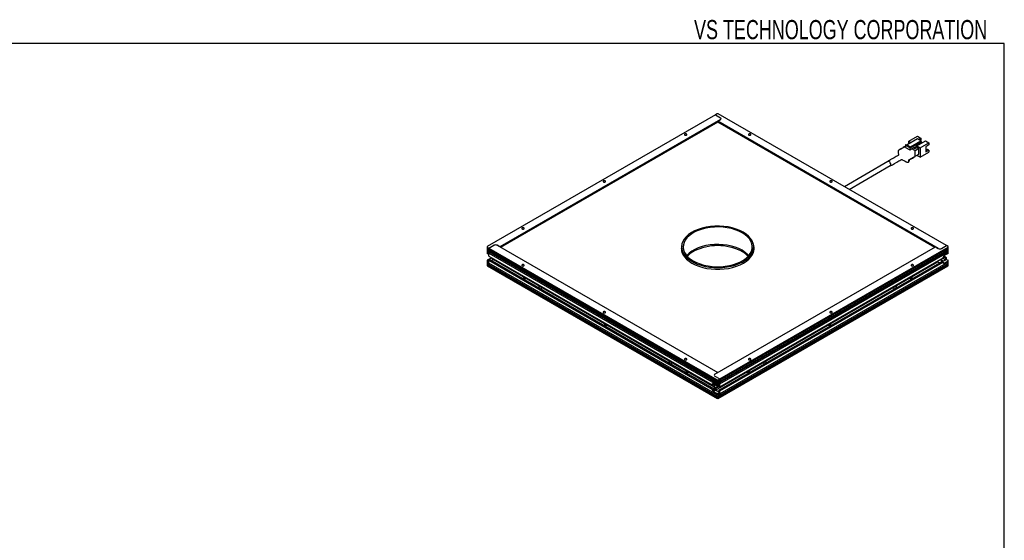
# Model space of a CAD drawing. Header units: millimetres. Extents: x 6 to 294, y 6 to 202.
# Tile 7 of 7: x 163 to 291, y 134 to 202. Entities that reach past the tile are written whole.
import ezdxf

# ---------------------------------------------------------------- set-up
doc = ezdxf.new("R2010")
doc.units = ezdxf.units.MM
doc.styles.add('SLDTEXTSTYLE2', font='TXT', dxfattribs={"width": 0.7})

msp = doc.modelspace()

# ---------------------------------------------------------------- linework, layer by layer
at = {"color": 7, "linetype": 'Continuous', "lineweight": 25}
for p, q in [((291.144, 199.039), (5.901, 199.039)), ((291.144, 6.453), (291.144, 199.039)), ((253.476, 189.725), (223.707, 172.539)), ((254.113, 189.112), (225.333, 172.499)), ((253.688, 189.847), (253.476, 189.725)), ((253.476, 189.725), (254.113, 189.357)), ((253.83, 189.847), (253.688, 189.847)), ((253.759, 188.908), (254.113, 189.112)), ((282.538, 172.294), (253.759, 188.908)), ((253.759, 188.778), (253.759, 188.908)), ((283.599, 172.662), (253.83, 189.847)), ((253.759, 188.778), (225.447, 172.433)), ((282.072, 172.433), (253.759, 188.778)), ((279.831, 186.594), (278.473, 185.81)), ((278.692, 186.272), (279.824, 186.925)), ((278.692, 185.937), (278.692, 186.272)), ((278.692, 186.272), (278.982, 186.104)), ((278.898, 185.565), (280.255, 186.349)), ((278.926, 185.5), (280.255, 186.268)), ((280.326, 186.227), (278.926, 185.419)), ((279.718, 185.68), (280.849, 186.333)), ((279.824, 186.925), (280.283, 186.659)), ((280.255, 186.349), (279.831, 186.594)), ((280.283, 186.659), (280.001, 186.496)), ((280.17, 186.398), (280.283, 186.463)), ((280.255, 186.268), (280.255, 186.349)), ((280.326, 186.227), (280.255, 186.268)), ((280.283, 186.463), (280.283, 186.659)), ((280.326, 186.112), (280.326, 186.227)), ((280.849, 186.333), (281.309, 186.068)), ((277.427, 185.141), (278.247, 185.614)), ((278.247, 185.81), (278.36, 185.876)), ((278.247, 185.81), (278.247, 185.484)), ((278.247, 185.81), (278.813, 185.484)), ((278.247, 185.484), (278.813, 185.157)), ((278.36, 185.876), (278.926, 185.549)), ((278.926, 185.549), (278.813, 185.484)), ((278.813, 185.157), (279.477, 185.541)), ((278.813, 185.484), (278.813, 185.157)), ((278.926, 185.419), (278.926, 185.549)), ((279.456, 185.088), (279.074, 185.308)), ((279.308, 185.443), (279.477, 185.345)), ((279.308, 185.443), (279.308, 185.443)), ((279.477, 185.541), (279.477, 185.345)), ((279.477, 185.345), (279.647, 185.443)), ((280.001, 185.32), (279.506, 185.035)), ((279.527, 184.328), (279.527, 184.965)), ((279.647, 185.721), (280.326, 186.112)), ((279.647, 185.443), (279.647, 185.721)), ((279.647, 185.688), (279.718, 185.647)), ((279.658, 185.682), (279.994, 185.876)), ((279.718, 185.68), (279.718, 185.484)), ((279.718, 185.68), (280.177, 185.414)), ((279.718, 185.484), (280.001, 185.32)), ((279.93, 185.851), (279.902, 185.868)), ((279.93, 185.851), (280.015, 185.9)), ((279.93, 185.884), (279.93, 185.851)), ((279.983, 185.882), (279.994, 185.876)), ((279.994, 185.839), (279.994, 185.876)), ((280.001, 184.586), (280.001, 185.32)), ((280.015, 185.9), (280.043, 185.949)), ((280.177, 185.414), (281.309, 186.068)), ((280.177, 185.414), (280.177, 184.19)), ((281.309, 185.794), (280.913, 185.565)), ((280.913, 185.565), (280.913, 184.888)), ((280.913, 185.267), (281.072, 185.175)), ((281.139, 185.214), (280.913, 185.084)), ((280.913, 184.888), (281.309, 185.116)), ((281.309, 185.116), (281.139, 185.214)), ((281.309, 186.068), (281.309, 185.794)), ((281.309, 185.116), (281.309, 184.843)), ((278.7, 183.835), (280.001, 184.586)), ((278.7, 183.671), (278.7, 183.835)), ((280.177, 184.19), (279.746, 184.439)), ((280.177, 184.19), (281.309, 184.843)), ((275.954, 183.617), (270.288, 180.346)), ((270.889, 179.999), (276.254, 183.097)), ((223.707, 172.539), (223.707, 172.458)), ((223.707, 172.458), (223.919, 172.335)), ((223.707, 172.458), (223.707, 172.213)), ((223.707, 172.213), (223.707, 171.886)), ((223.919, 172.335), (224.556, 172.703)), ((223.919, 172.335), (253.688, 155.15)), ((223.919, 172.172), (223.919, 172.335)), ((223.919, 171.519), (223.919, 172.335)), ((253.311, 155.204), (223.919, 172.172)), ((224.98, 172.703), (253.759, 156.089)), ((225.333, 172.499), (224.98, 172.703)), ((249.059, 172.226), (249.027, 172.069)), ((249.059, 172.499), (249.059, 171.912)), ((253.406, 155.885), (282.185, 172.499)), ((254.042, 155.272), (283.811, 172.458)), ((258.459, 171.912), (258.459, 172.499)), ((258.491, 172.069), (258.459, 172.226)), ((282.185, 172.499), (282.538, 172.294)), ((282.963, 172.294), (283.599, 172.662)), ((283.5, 172.147), (283.474, 172.13)), ((283.571, 172.188), (283.5, 172.147)), ((283.559, 172.181), (283.537, 172.194)), ((283.641, 172.115), (283.557, 172.066)), ((283.811, 172.539), (283.599, 172.662)), ((283.641, 172.001), (283.641, 172.115)), ((283.749, 172.187), (283.721, 172.203)), ((283.811, 172.294), (283.764, 172.267)), ((283.811, 172.458), (283.811, 172.539)), ((283.811, 172.294), (283.811, 172.458)), ((223.707, 171.886), (223.707, 171.641)), ((223.919, 171.519), (223.707, 171.641)), ((224.202, 171.029), (223.707, 170.743)), ((223.919, 172.009), (253.217, 155.095)), ((223.919, 171.845), (223.919, 172.009)), ((253.217, 154.932), (223.919, 171.845)), ((223.919, 171.298), (223.919, 171.682)), ((223.919, 171.682), (253.311, 154.714)), ((223.919, 171.298), (253.052, 154.48)), ((224.061, 170.841), (223.919, 170.759)), ((224.061, 170.841), (253.193, 154.023)), ((224.237, 170.739), (224.485, 170.882)), ((224.405, 170.999), (224.416, 171.012)), ((224.421, 171.008), (224.405, 170.999)), ((224.485, 170.953), (224.405, 170.999)), ((224.485, 170.972), (224.485, 170.882)), ((224.485, 170.882), (253.318, 154.237)), ((283.434, 172.077), (254.042, 155.109)), ((254.042, 154.946), (283.34, 171.859)), ((283.34, 171.696), (254.042, 154.782)), ((254.042, 154.619), (283.434, 171.587)), ((254.042, 154.235), (283.175, 171.053)), ((282.963, 170.719), (282.963, 170.931)), ((283.083, 170.568), (283.599, 170.865)), ((283.458, 170.8), (283.097, 171.008)), ((283.175, 171.111), (283.175, 171.053)), ((283.458, 171.004), (283.181, 171.164)), ((283.599, 171.086), (283.244, 171.291)), ((283.811, 171.641), (283.316, 171.355)), ((283.337, 171.847), (283.359, 171.835)), ((283.359, 171.903), (283.359, 171.821)), ((283.421, 171.684), (283.449, 171.667)), ((283.557, 171.952), (283.458, 171.894)), ((283.458, 171.894), (283.458, 171.796)), ((283.458, 171.796), (283.557, 171.854)), ((283.458, 171.004), (283.599, 171.086)), ((283.458, 171.004), (283.458, 170.8)), ((283.524, 171.933), (283.557, 171.854)), ((283.539, 171.896), (283.539, 171.942)), ((283.557, 172.066), (283.557, 171.952)), ((283.557, 171.989), (283.641, 172.001)), ((283.557, 171.972), (283.596, 171.994)), ((283.557, 171.952), (283.641, 171.903)), ((283.557, 171.854), (283.557, 171.739)), ((283.557, 171.837), (283.641, 171.788)), ((283.557, 171.739), (283.641, 171.788)), ((283.599, 170.865), (283.599, 171.086)), ((283.599, 170.865), (283.811, 170.743)), ((283.74, 172.058), (283.641, 172.001)), ((283.641, 171.903), (283.74, 171.96)), ((283.641, 171.788), (283.641, 171.903)), ((283.656, 172.009), (283.74, 171.96)), ((283.704, 171.777), (283.764, 171.777)), ((283.74, 171.96), (283.74, 172.058)), ((283.764, 171.777), (283.811, 171.805)), ((283.811, 171.641), (283.811, 171.805)), ((223.707, 170.743), (223.707, 170.661)), ((223.707, 170.661), (223.707, 170.416)), ((223.919, 170.539), (223.707, 170.661)), ((223.707, 170.416), (223.707, 170.171)), ((223.707, 170.171), (253.688, 152.864)), ((223.707, 170.171), (223.707, 170.008)), ((223.707, 170.171), (223.919, 170.049)), ((223.707, 170.008), (253.688, 152.7)), ((223.919, 170.376), (223.919, 170.759)), ((223.919, 170.759), (253.052, 153.941)), ((223.919, 170.049), (223.919, 170.539)), ((253.688, 153.19), (223.919, 170.376)), ((223.919, 170.212), (253.688, 153.027)), ((223.919, 170.18), (223.919, 170.212)), ((223.919, 170.18), (224.032, 169.984)), ((223.976, 170.082), (223.919, 170.049)), ((224.032, 169.984), (253.688, 152.864)), ((253.476, 153.819), (282.468, 170.555)), ((253.83, 152.864), (283.811, 170.171)), ((253.83, 152.7), (283.811, 170.008)), ((253.9, 153.778), (283.033, 170.596)), ((254.042, 153.696), (283.175, 170.514)), ((283.811, 170.498), (254.042, 153.313)), ((254.042, 153.149), (283.811, 170.335)), ((254.155, 153.051), (283.811, 170.171)), ((282.468, 170.555), (282.468, 170.645)), ((282.468, 170.555), (282.538, 170.514)), ((283.033, 170.759), (282.963, 170.8)), ((282.963, 170.719), (283.033, 170.759)), ((283.033, 170.759), (283.033, 170.596)), ((283.175, 170.514), (283.033, 170.596)), ((283.458, 170.8), (283.069, 170.576)), ((283.175, 170.514), (283.175, 170.457)), ((283.316, 170.376), (283.811, 170.661)), ((283.811, 170.661), (283.811, 170.743)), ((283.811, 170.498), (283.811, 170.661)), ((283.811, 170.171), (283.811, 170.335)), ((283.811, 170.008), (283.811, 170.171)), ((253.759, 156.089), (253.406, 155.885)), ((253.406, 155.64), (254.042, 155.272)), ((253.193, 154.619), (253.052, 154.537)), ((253.193, 154.562), (253.052, 154.48)), ((253.052, 154.537), (253.052, 154.48)), ((253.151, 154.537), (253.318, 154.441)), ((253.688, 154.333), (253.193, 154.619)), ((253.193, 154.562), (253.193, 154.619)), ((253.193, 154.595), (253.318, 154.523)), ((253.318, 154.547), (253.318, 153.982)), ((253.355, 155.14), (253.326, 155.124)), ((253.434, 154.938), (253.335, 154.995)), ((253.335, 154.995), (253.335, 154.897)), ((253.42, 154.946), (253.335, 154.897)), ((253.335, 154.897), (253.434, 154.84)), ((253.406, 154.064), (253.406, 154.497)), ((253.406, 154.064), (253.9, 154.35)), ((253.519, 155.003), (253.434, 155.052)), ((253.434, 155.052), (253.434, 154.938)), ((253.519, 154.926), (253.434, 154.938)), ((253.519, 154.889), (253.434, 154.84)), ((253.434, 154.84), (253.434, 154.725)), ((253.519, 154.774), (253.434, 154.725)), ((253.434, 154.725), (253.519, 154.676)), ((253.476, 154.023), (253.943, 154.292)), ((253.479, 154.932), (253.519, 154.909)), ((253.575, 155.085), (253.505, 155.125)), ((253.538, 155.131), (253.517, 155.118)), ((253.519, 154.889), (253.519, 155.003)), ((253.618, 154.831), (253.519, 154.889)), ((253.551, 154.87), (253.519, 154.791)), ((253.519, 154.676), (253.519, 154.791)), ((253.519, 154.791), (253.618, 154.733)), ((253.536, 154.879), (253.536, 154.833)), ((253.601, 155.067), (253.575, 155.085)), ((253.618, 154.733), (253.618, 154.831)), ((253.626, 154.604), (253.654, 154.621)), ((253.688, 154.987), (253.641, 155.014)), ((253.641, 154.524), (253.688, 154.497)), ((253.688, 154.987), (253.688, 155.15)), ((253.688, 155.15), (253.83, 155.15)), ((253.688, 154.333), (253.688, 154.497)), ((253.83, 154.333), (253.688, 154.333)), ((253.715, 154.73), (253.726, 154.745)), ((253.717, 154.758), (253.717, 154.84)), ((253.83, 155.15), (254.042, 155.272)), ((253.83, 155.15), (253.83, 154.905)), ((253.83, 154.905), (253.83, 154.578)), ((253.83, 154.578), (253.83, 154.333)), ((254.042, 154.456), (253.83, 154.333)), ((253.9, 154.374), (253.9, 154.317)), ((254.042, 154.235), (253.9, 154.317)), ((254.042, 154.456), (254.042, 155.272)), ((254.042, 155.109), (254.042, 155.272)), ((254.042, 154.782), (254.042, 154.946)), ((254.042, 154.235), (254.042, 154.619)), ((253.052, 153.941), (253.193, 154.023)), ((253.193, 153.966), (253.052, 153.884)), ((253.052, 153.941), (253.052, 153.884)), ((253.193, 153.966), (253.193, 154.023)), ((253.476, 153.803), (253.193, 153.639)), ((253.193, 153.639), (253.688, 153.354)), ((253.415, 153.854), (253.273, 153.773)), ((253.406, 154.064), (253.476, 154.023)), ((253.406, 153.86), (253.415, 153.854)), ((253.476, 154.023), (253.476, 153.819)), ((253.9, 153.574), (253.476, 153.819)), ((253.476, 153.803), (254.042, 153.476)), ((253.688, 153.19), (253.688, 153.354)), ((253.688, 153.354), (253.83, 153.354)), ((253.688, 152.864), (253.688, 153.027)), ((253.688, 152.864), (253.83, 152.864)), ((253.688, 152.7), (253.688, 152.864)), ((254.042, 153.476), (253.83, 153.354)), ((253.83, 153.354), (253.83, 153.109)), ((253.83, 153.109), (253.83, 152.864)), ((253.83, 152.864), (254.042, 152.986)), ((253.83, 152.864), (253.83, 152.7)), ((253.9, 153.778), (254.042, 153.696)), ((253.9, 153.778), (253.9, 153.574)), ((254.042, 153.313), (254.042, 153.696)), ((254.042, 152.986), (254.042, 153.476)), ((254.042, 153.117), (254.042, 153.149)), ((254.042, 153.117), (254.155, 153.051)), ((254.155, 153.051), (254.042, 153.117)), ((253.83, 152.7), (253.688, 152.7))]:
    msp.add_line(p, q, dxfattribs=at)
at = {"color": 8, "linetype": 'Continuous', "lineweight": 25}
for p, q in [((224.471, 170.874), (224.202, 171.029)), ((282.538, 170.514), (282.538, 170.686)), ((282.963, 170.555), (282.963, 170.719)), ((283.175, 170.457), (283.316, 170.376)), ((253.406, 153.86), (253.406, 154.064))]:
    msp.add_line(p, q, dxfattribs=at)
at = {"color": 7, "linetype": 'Continuous', "lineweight": 25, "flags": 128}
for points in [[(249.474, 187.088), (249.526, 187.068), (249.587, 187.061), (249.648, 187.068), (249.7, 187.088), (249.735, 187.118), (249.747, 187.153), (249.735, 187.188), (249.7, 187.218), (249.648, 187.238), (249.587, 187.245), (249.526, 187.238), (249.474, 187.218), (249.439, 187.188), (249.427, 187.153), (249.439, 187.118), (249.474, 187.088)], [(257.818, 187.218), (257.783, 187.188), (257.771, 187.153), (257.783, 187.118), (257.818, 187.088), (257.87, 187.068), (257.931, 187.061), (257.992, 187.068), (258.044, 187.088), (258.079, 187.118), (258.091, 187.153), (258.079, 187.188), (258.044, 187.218), (257.992, 187.238), (257.931, 187.245), (257.87, 187.238), (257.818, 187.218)], [(276.345, 183.218), (276.327, 183.335), (276.274, 183.455), (276.196, 183.56), (276.104, 183.635), (276.012, 183.667), (275.934, 183.651), (275.882, 183.591), (275.879, 183.573)], [(279.456, 184.288), (279.483, 184.278), (279.506, 184.283), (279.521, 184.3), (279.527, 184.328)], [(276.179, 183.054), (276.196, 183.047), (276.274, 183.063), (276.327, 183.123), (276.345, 183.218)], [(238.867, 180.965), (238.919, 180.945), (238.981, 180.938), (239.042, 180.945), (239.094, 180.965), (239.128, 180.995), (239.141, 181.03), (239.128, 181.065), (239.094, 181.095), (239.042, 181.115), (238.981, 181.122), (238.919, 181.115), (238.867, 181.095), (238.833, 181.065), (238.821, 181.03), (238.833, 180.995), (238.867, 180.965)], [(268.424, 181.095), (268.39, 181.065), (268.378, 181.03), (268.39, 180.995), (268.424, 180.965), (268.476, 180.945), (268.538, 180.938), (268.599, 180.945), (268.651, 180.965), (268.685, 180.995), (268.698, 181.03), (268.685, 181.065), (268.651, 181.095), (268.599, 181.115), (268.538, 181.122), (268.476, 181.115), (268.424, 181.095)], [(228.261, 174.842), (228.313, 174.822), (228.374, 174.815), (228.435, 174.822), (228.487, 174.842), (228.522, 174.872), (228.534, 174.907), (228.522, 174.942), (228.487, 174.972), (228.435, 174.992), (228.374, 174.999), (228.313, 174.992), (228.261, 174.972), (228.226, 174.942), (228.214, 174.907), (228.226, 174.872), (228.261, 174.842)], [(257.082, 174.417), (256.649, 174.638), (256.171, 174.827), (255.657, 174.981), (255.115, 175.097), (254.551, 175.173), (253.976, 175.209), (253.398, 175.204), (252.824, 175.158), (252.265, 175.071), (251.729, 174.946), (251.224, 174.783), (250.756, 174.586), (250.335, 174.357), (249.965, 174.1), (249.653, 173.819), (249.403, 173.518), (249.219, 173.201), (249.104, 172.873), (249.06, 172.54), (249.086, 172.207), (249.184, 171.877), (249.351, 171.558), (249.585, 171.252), (249.882, 170.965), (250.237, 170.702), (250.647, 170.466), (251.103, 170.26), (251.6, 170.089), (252.129, 169.954), (252.683, 169.857), (253.253, 169.801), (253.831, 169.786), (254.408, 169.811), (254.976, 169.878), (255.524, 169.984), (256.046, 170.128), (256.533, 170.308), (256.979, 170.522), (257.375, 170.765), (257.717, 171.035), (257.998, 171.327), (258.215, 171.636), (258.365, 171.959), (258.445, 172.29), (258.454, 172.624), (258.392, 172.956), (258.259, 173.281), (258.059, 173.595), (257.793, 173.891), (257.466, 174.167), (257.082, 174.417)], [(256.941, 174.336), (256.517, 174.551), (256.05, 174.735), (255.546, 174.883), (255.015, 174.993), (254.463, 175.064), (253.9, 175.095), (253.336, 175.085), (252.777, 175.034), (252.235, 174.943), (251.716, 174.813), (251.23, 174.647), (250.783, 174.447), (250.384, 174.217), (250.037, 173.959), (249.75, 173.678), (249.525, 173.379), (249.367, 173.065), (249.279, 172.743), (249.261, 172.417), (249.314, 172.092), (249.438, 171.774), (249.629, 171.467), (249.886, 171.176), (250.203, 170.906), (250.577, 170.662), (251.001, 170.446), (251.468, 170.263), (251.972, 170.114), (252.504, 170.004), (253.055, 169.933), (253.618, 169.902), (254.183, 169.912), (254.741, 169.963), (255.283, 170.054), (255.802, 170.184), (256.288, 170.35), (256.735, 170.55), (257.135, 170.781), (257.481, 171.038), (257.769, 171.319), (257.993, 171.619), (258.151, 171.932), (258.239, 172.254), (258.257, 172.58), (258.204, 172.905), (258.08, 173.223), (257.889, 173.53), (257.632, 173.821), (257.315, 174.091), (256.941, 174.336)], [(279.031, 174.972), (278.996, 174.942), (278.984, 174.907), (278.996, 174.872), (279.031, 174.842), (279.083, 174.822), (279.144, 174.815), (279.205, 174.822), (279.257, 174.842), (279.292, 174.872), (279.304, 174.907), (279.292, 174.942), (279.257, 174.972), (279.205, 174.992), (279.144, 174.999), (279.083, 174.992), (279.031, 174.972)], [(249.067, 172.653), (249.018, 172.393), (249.01, 172.268)], [(249.067, 172.653), (249.018, 172.393), (249.01, 172.268)], [(249.064, 172.609), (249.018, 172.357), (249.01, 172.25)], [(249.062, 172.602), (249.018, 172.357), (249.01, 172.25)], [(249.06, 172.557), (249.018, 172.321), (249.011, 172.232)], [(249.06, 172.557), (249.018, 172.321), (249.011, 172.232)], [(249.092, 172.819), (249.087, 172.803), (249.018, 172.475), (249.018, 172.144), (249.087, 171.815), (249.224, 171.493), (249.428, 171.184), (249.694, 170.891), (250.02, 170.618), (250.4, 170.37), (250.83, 170.151), (251.302, 169.963), (251.81, 169.809), (252.346, 169.691), (252.903, 169.612), (253.472, 169.572), (254.046, 169.572), (254.615, 169.612), (255.172, 169.691), (255.709, 169.809), (256.216, 169.963), (256.688, 170.151), (257.118, 170.37), (257.498, 170.618), (257.824, 170.891), (258.091, 171.184), (258.294, 171.493), (258.431, 171.815), (258.5, 172.144), (258.5, 172.475), (258.431, 172.803), (258.426, 172.819)], [(256.941, 172.049), (256.517, 172.265), (256.05, 172.448), (255.546, 172.596), (255.015, 172.707), (254.463, 172.778), (253.9, 172.809), (253.336, 172.799), (252.777, 172.748), (252.235, 172.656), (251.716, 172.527), (251.23, 172.361), (250.783, 172.161), (250.384, 171.93), (250.037, 171.672), (249.75, 171.392), (249.718, 171.355)], [(256.941, 172.049), (256.517, 172.265), (256.05, 172.448), (255.546, 172.596), (255.015, 172.707), (254.463, 172.778), (253.9, 172.809), (253.336, 172.799), (252.777, 172.748), (252.235, 172.656), (251.716, 172.527), (251.23, 172.361), (250.783, 172.161), (250.384, 171.93), (250.037, 171.672), (249.75, 171.392), (249.718, 171.355)], [(258.509, 172.268), (258.5, 172.393), (258.451, 172.653)], [(258.509, 172.268), (258.5, 172.393), (258.451, 172.653)], [(258.508, 172.25), (258.5, 172.357), (258.456, 172.602)], [(258.508, 172.25), (258.5, 172.357), (258.456, 172.602)], [(258.507, 172.232), (258.5, 172.321), (258.458, 172.557)], [(258.507, 172.232), (258.5, 172.321), (258.46, 172.548)], [(283.721, 172.203), (283.652, 172.217), (283.571, 172.188), (283.49, 172.123), (283.421, 172.03), (283.375, 171.924), (283.359, 171.821), (283.375, 171.736), (283.421, 171.684), (283.421, 171.684)], [(283.811, 172.05), (283.795, 172.134), (283.749, 172.187), (283.68, 172.2), (283.599, 172.172), (283.518, 172.106), (283.449, 172.014), (283.403, 171.908), (283.387, 171.805), (283.403, 171.72), (283.449, 171.667), (283.518, 171.654), (283.599, 171.682), (283.68, 171.748), (283.749, 171.84), (283.795, 171.946), (283.811, 172.05)], [(283.596, 172.201), (283.565, 172.203), (283.544, 172.199)], [(283.811, 172.161), (283.811, 172.181), (283.811, 172.201), (283.811, 172.221), (283.811, 172.241), (283.811, 172.261), (283.811, 172.279), (283.811, 172.294)], [(283.336, 171.839), (283.343, 171.819), (283.36, 171.792)], [(283.811, 171.805), (283.811, 171.82), (283.811, 171.837), (283.811, 171.856), (283.811, 171.876), (283.811, 171.896), (283.811, 171.916), (283.811, 171.935), (283.811, 171.952), (283.811, 171.968)], [(228.487, 170.025), (228.522, 170.055), (228.534, 170.09), (228.522, 170.126), (228.487, 170.156), (228.435, 170.176), (228.374, 170.183), (228.313, 170.176), (228.261, 170.156), (228.226, 170.126), (228.214, 170.09), (228.226, 170.055), (228.261, 170.025), (228.313, 170.005), (228.374, 169.998), (228.435, 170.005), (228.487, 170.025)], [(279.257, 170.156), (279.205, 170.176), (279.144, 170.183), (279.083, 170.176), (279.031, 170.156), (278.996, 170.126), (278.984, 170.09), (278.996, 170.055), (279.031, 170.025), (279.083, 170.005), (279.144, 169.998), (279.205, 170.005), (279.257, 170.025), (279.292, 170.055), (279.304, 170.09), (279.292, 170.126), (279.257, 170.156)], [(283.811, 170.335), (283.811, 170.352), (283.811, 170.372), (283.811, 170.394), (283.811, 170.416), (283.811, 170.439), (283.811, 170.461), (283.811, 170.481), (283.811, 170.498)], [(228.449, 168.308), (228.454, 168.306), (228.515, 168.299), (228.577, 168.306), (228.628, 168.326), (228.663, 168.356), (228.675, 168.392), (228.663, 168.427), (228.628, 168.457), (228.577, 168.477), (228.515, 168.484), (228.454, 168.477), (228.402, 168.457), (228.368, 168.427), (228.355, 168.392), (228.368, 168.356), (228.37, 168.353)], [(228.356, 168.384), (228.359, 168.396), (228.385, 168.429), (228.43, 168.454), (228.488, 168.466), (228.55, 168.466), (228.608, 168.451), (228.651, 168.425), (228.673, 168.391), (228.675, 168.384)], [(279.148, 168.353), (279.151, 168.356), (279.163, 168.392), (279.151, 168.427), (279.116, 168.457), (279.064, 168.477), (279.003, 168.484), (278.942, 168.477), (278.89, 168.457), (278.855, 168.427), (278.843, 168.392), (278.855, 168.356), (278.89, 168.326), (278.942, 168.306), (279.003, 168.299), (279.064, 168.306), (279.069, 168.308)], [(278.843, 168.384), (278.847, 168.396), (278.872, 168.429), (278.917, 168.454), (278.976, 168.466), (279.038, 168.466), (279.095, 168.451), (279.138, 168.425), (279.16, 168.391), (279.162, 168.384)], [(230.704, 167.006), (230.743, 167.024), (230.797, 167.071), (230.816, 167.126), (230.797, 167.182), (230.743, 167.228), (230.662, 167.26), (230.566, 167.271), (230.47, 167.26), (230.389, 167.228), (230.357, 167.206)], [(277.161, 167.206), (277.129, 167.228), (277.048, 167.26), (276.952, 167.271), (276.856, 167.26), (276.775, 167.228), (276.721, 167.182), (276.702, 167.126), (276.721, 167.071), (276.775, 167.024), (276.814, 167.006)], [(239.094, 163.902), (239.128, 163.932), (239.141, 163.967), (239.128, 164.002), (239.094, 164.032), (239.042, 164.052), (238.981, 164.059), (238.919, 164.052), (238.867, 164.032), (238.833, 164.002), (238.821, 163.967), (238.833, 163.932), (238.867, 163.902), (238.919, 163.882), (238.981, 163.875), (239.042, 163.882), (239.094, 163.902)], [(268.651, 164.032), (268.599, 164.052), (268.538, 164.059), (268.476, 164.052), (268.424, 164.032), (268.39, 164.002), (268.378, 163.967), (268.39, 163.932), (268.424, 163.902), (268.476, 163.882), (268.538, 163.875), (268.599, 163.882), (268.651, 163.902), (268.685, 163.932), (268.698, 163.967), (268.685, 164.002), (268.651, 164.032)], [(239.055, 162.185), (239.061, 162.183), (239.122, 162.176), (239.183, 162.183), (239.235, 162.203), (239.27, 162.233), (239.282, 162.269), (239.27, 162.304), (239.235, 162.334), (239.183, 162.354), (239.122, 162.361), (239.061, 162.354), (239.009, 162.334), (238.974, 162.304), (238.962, 162.269), (238.974, 162.233), (238.976, 162.23)], [(238.963, 162.261), (238.966, 162.273), (238.991, 162.306), (239.036, 162.33), (239.095, 162.343), (239.157, 162.342), (239.214, 162.328), (239.257, 162.302), (239.28, 162.268), (239.281, 162.261)], [(268.542, 162.23), (268.544, 162.233), (268.556, 162.269), (268.544, 162.304), (268.509, 162.334), (268.457, 162.354), (268.396, 162.361), (268.335, 162.354), (268.283, 162.334), (268.248, 162.304), (268.236, 162.269), (268.248, 162.233), (268.283, 162.203), (268.335, 162.183), (268.396, 162.176), (268.457, 162.183), (268.463, 162.185)], [(268.237, 162.261), (268.24, 162.273), (268.265, 162.306), (268.311, 162.33), (268.369, 162.343), (268.431, 162.342), (268.488, 162.328), (268.531, 162.302), (268.554, 162.268), (268.556, 162.261)], [(247.674, 157.209), (247.713, 157.227), (247.767, 157.274), (247.787, 157.329), (247.767, 157.385), (247.713, 157.431), (247.632, 157.463), (247.537, 157.474), (247.441, 157.463), (247.36, 157.431), (247.328, 157.409)], [(249.7, 157.779), (249.735, 157.809), (249.747, 157.844), (249.735, 157.879), (249.7, 157.909), (249.648, 157.929), (249.587, 157.936), (249.526, 157.929), (249.474, 157.909), (249.439, 157.879), (249.427, 157.844), (249.439, 157.809), (249.474, 157.779), (249.526, 157.759), (249.587, 157.752), (249.648, 157.759), (249.7, 157.779)], [(258.044, 157.909), (257.992, 157.929), (257.931, 157.936), (257.87, 157.929), (257.818, 157.909), (257.783, 157.879), (257.771, 157.844), (257.783, 157.809), (257.818, 157.779), (257.87, 157.759), (257.931, 157.752), (257.992, 157.759), (258.044, 157.779), (258.079, 157.809), (258.091, 157.844), (258.079, 157.879), (258.044, 157.909)], [(260.19, 157.409), (260.158, 157.431), (260.077, 157.463), (259.982, 157.474), (259.886, 157.463), (259.805, 157.431), (259.751, 157.385), (259.732, 157.329), (259.751, 157.274), (259.805, 157.227), (259.844, 157.209)], [(249.662, 156.062), (249.667, 156.06), (249.729, 156.053), (249.79, 156.06), (249.842, 156.08), (249.876, 156.11), (249.889, 156.146), (249.876, 156.181), (249.842, 156.211), (249.79, 156.231), (249.729, 156.238), (249.667, 156.231), (249.615, 156.211), (249.581, 156.181), (249.569, 156.146), (249.581, 156.11), (249.583, 156.107)], [(249.569, 156.137), (249.572, 156.15), (249.598, 156.183), (249.643, 156.207), (249.701, 156.22), (249.764, 156.219), (249.821, 156.205), (249.864, 156.179), (249.886, 156.145), (249.888, 156.137)], [(257.935, 156.107), (257.937, 156.11), (257.95, 156.146), (257.937, 156.181), (257.903, 156.211), (257.851, 156.231), (257.79, 156.238), (257.728, 156.231), (257.676, 156.211), (257.642, 156.181), (257.63, 156.146), (257.642, 156.11), (257.676, 156.08), (257.728, 156.06), (257.79, 156.053), (257.851, 156.06), (257.856, 156.062)], [(257.63, 156.137), (257.633, 156.15), (257.659, 156.183), (257.704, 156.207), (257.762, 156.22), (257.825, 156.219), (257.882, 156.205), (257.925, 156.179), (257.947, 156.145), (257.949, 156.137)], [(253.688, 154.742), (253.672, 154.845), (253.626, 154.951), (253.557, 155.044), (253.476, 155.109), (253.395, 155.137), (253.326, 155.124), (253.28, 155.071), (253.264, 154.987), (253.28, 154.884), (253.326, 154.777), (253.395, 154.685), (253.476, 154.619), (253.557, 154.591), (253.626, 154.604), (253.672, 154.657), (253.688, 154.742)], [(253.717, 154.758), (253.7, 154.861), (253.655, 154.967), (253.586, 155.06), (253.505, 155.125), (253.423, 155.154), (253.355, 155.14)], [(253.531, 155.136), (253.51, 155.14), (253.479, 155.138)], [(253.654, 154.621), (253.655, 154.621), (253.7, 154.674), (253.717, 154.758)]]:
    msp.add_lwpolyline(points, dxfattribs=at)
at = {"color": 7, "linetype": 'Continuous', "lineweight": 25}
for centre, radius, start, end in [((254.066, 189.235), 0.131, 290.78338, 69.21613), ((279.373, 184.958), 0.154, 2.60545, 57.39453), ((223.84, 172.136), 0.15, 301.87331, 358.13199), ((224.768, 172.293), 0.461, 62.60968, 117.39015), ((253.759, 165.686), 6.973, 63.6587, 116.3413), ((282.75, 172.704), 0.461, 242.60968, 297.39015), ((283.74, 171.927), 0.341, 86.04161, 153.95301), ((223.84, 171.809), 0.15, 301.87331, 358.13199), ((224.065, 171.255), 0.264, 301.24389, 322.36859), ((252.105, 169.102), 3.174, 120.55883, 136.82393), ((255.385, 169.244), 3.208, 41.16342, 60.9788), ((255.413, 169.102), 3.174, 43.17607, 59.44117), ((283.482, 171.097), 0.307, 122.60555, 177.39439), ((283.685, 171.777), 0.355, 166.71032, 193.28968), ((283.665, 171.888), 0.307, 144.54041, 177.24064), ((283.458, 171.927), 0.341, 266.04154, 333.95308), ((223.84, 170.34), 0.15, 301.87327, 358.13202), ((282.749, 170.922), 0.459, 242.63834, 277.60523), ((283.261, 170.443), 0.0873, 170.78634, 309.20314), ((253.452, 155.762), 0.131, 110.78338, 249.21613), ((253.138, 154.551), 0.0873, 50.7968, 189.21376), ((253.563, 155.014), 0.355, 166.71032, 193.28968), ((253.335, 154.864), 0.341, 26.04701, 93.95837), ((253.618, 154.864), 0.341, 206.0469, 273.95848), ((253.41, 154.825), 0.307, 2.75882, 35.46013), ((253.359, 153.898), 0.307, 182.60566, 237.39442), ((253.503, 153.981), 0.31, 182.76972, 222.13965), ((253.468, 153.997), 0.151, 185.6939, 245.62535), ((253.605, 154.018), 0.251, 220.66474, 239.12651)]:
    msp.add_arc(centre, radius, start, end, dxfattribs=at)
for centre, start_param, end_param in [((253.688, 154.905), 0, 1.5707963), ((253.688, 154.578), 4.712389, 6.2831853), ((253.688, 154.905), 5.0366487, 6.2831853), ((253.688, 154.578), 0, 1.2465366), ((253.688, 153.109), 0, 1.5707963), ((253.688, 153.109), 4.712389, 6.2831853)]:
    msp.add_ellipse(centre, major_axis=(0.141, 0), ratio=0.5773815, start_param=start_param, end_param=end_param, dxfattribs=at)
for points, knots in [([(278.247, 185.628), (278.193, 185.597), (278.06, 185.52), (277.86, 185.408), (277.663, 185.288), (277.492, 185.212), (277.373, 185.144), (277.318, 185.056), (277.293, 184.945), (277.296, 184.788), (277.326, 184.631), (277.347, 184.533), (277.339, 184.475), (277.326, 184.446), (277.294, 184.424), (277.181, 184.376), (277.012, 184.271), (276.75, 184.116), (276.376, 183.903), (276.092, 183.741), (275.934, 183.651)], [0, 0, 0, 0, 0.0547883, 0.1364583, 0.2017015, 0.2559257, 0.2966452, 0.313845, 0.3340183, 0.3819688, 0.4277652, 0.4724007, 0.490396, 0.50437, 0.529666, 0.5661643, 0.6157167, 0.7101099, 0.8383705, 1, 1, 1, 1]), ([(276.275, 183.063), (276.656, 183.267), (277.125, 183.519), (277.572, 183.832), (277.706, 183.884), (277.801, 183.881), (277.999, 183.796), (278.223, 183.656), (278.424, 183.565), (278.511, 183.538), (278.578, 183.536), (278.63, 183.552), (278.668, 183.574), (278.699, 183.606), (278.728, 183.651), (278.753, 183.717), (278.769, 183.791), (278.786, 183.846), (278.802, 183.875), (278.811, 183.887), (278.822, 183.896), (279.047, 184.023), (279.271, 184.151), (279.492, 184.278)], [0, 0, 0, 0, 0.3508304, 0.4330324, 0.4522546, 0.4707985, 0.5095969, 0.6128875, 0.6384829, 0.6611732, 0.6817814, 0.6915082, 0.7012003, 0.7111178, 0.7206111, 0.7372168, 0.7586148, 0.7734466, 0.7768828, 0.7801773, 0.783571, 0.7872869, 1, 1, 1, 1]), ([(283.764, 172.267), (283.745, 172.264), (283.714, 172.259), (283.679, 172.249), (283.66, 172.241), (283.651, 172.236), (283.646, 172.231), (283.647, 172.224), (283.652, 172.219), (283.662, 172.214), (283.664, 172.213)], [0, 0, 0, 0, 0.2808648, 0.4695846, 0.540015, 0.6111523, 0.6725645, 0.7647054, 0.9410367, 1, 1, 1, 1]), ([(283.744, 172.178), (283.744, 172.177), (283.763, 172.17), (283.787, 172.166), (283.811, 172.161)], [0, 0, 0, 0, 0.0196949, 1, 1, 1, 1]), ([(283.811, 171.99), (283.811, 172.016), (283.811, 172.08), (283.811, 172.131), (283.811, 172.161)], [0, 0, 0, 0, 0.4113259, 1, 1, 1, 1]), ([(250.491, 171.835), (250.505, 171.851), (250.519, 171.865), (250.547, 171.89), (250.562, 171.902), (250.607, 171.928), (250.637, 171.935), (250.665, 171.935)], [0, 0, 0, 0, 0.25, 0.25, 0.5, 0.5, 1, 1, 1, 1]), ([(256.853, 171.935), (256.867, 171.935), (256.881, 171.933), (256.911, 171.925), (256.926, 171.919), (256.971, 171.893), (257, 171.866), (257.027, 171.835)], [0, 0, 0, 0, 0.25, 0.25, 0.5, 0.5, 1, 1, 1, 1]), ([(283.34, 171.859), (283.34, 171.871), (283.342, 171.898), (283.351, 171.956), (283.367, 172.013), (283.386, 172.043), (283.392, 172.053)], [0, 0, 0, 0, 0.2376379, 0.540117, 0.8600395, 1, 1, 1, 1]), ([(283.38, 171.729), (283.376, 171.731), (283.362, 171.739), (283.349, 171.738), (283.341, 171.725), (283.34, 171.704), (283.34, 171.696)], [0, 0, 0, 0, 0.0992185, 0.4240303, 0.781541, 1, 1, 1, 1]), ([(283.434, 171.587), (283.438, 171.598), (283.446, 171.617), (283.449, 171.646), (283.447, 171.663), (283.445, 171.667), (283.445, 171.668)], [0, 0, 0, 0, 0.5141864, 0.8596809, 0.9886196, 1, 1, 1, 1]), ([(253.217, 155.095), (253.236, 155.096), (253.272, 155.097), (253.304, 155.107), (253.319, 155.112)], [0, 0, 0, 0, 0.5176898, 1, 1, 1, 1]), ([(253.275, 154.922), (253.27, 154.924), (253.252, 154.932), (253.232, 154.932), (253.217, 154.932)], [0, 0, 0, 0, 0.2306494, 1, 1, 1, 1]), ([(253.417, 155.154), (253.418, 155.155), (253.424, 155.157), (253.428, 155.162), (253.43, 155.167), (253.426, 155.172), (253.417, 155.177), (253.402, 155.184), (253.366, 155.195), (253.334, 155.2), (253.311, 155.204)], [0, 0, 0, 0, 0.0428745, 0.1584131, 0.274789, 0.3423684, 0.4102968, 0.4908843, 0.6310376, 1, 1, 1, 1]), ([(253.311, 154.714), (253.33, 154.711), (253.351, 154.708), (253.372, 154.713), (253.374, 154.714)], [0, 0, 0, 0, 0.8783087, 1, 1, 1, 1]), ([(253.631, 154.607), (253.631, 154.607), (253.628, 154.602), (253.627, 154.588), (253.628, 154.558), (253.636, 154.538), (253.641, 154.524)], [0, 0, 0, 0, 0.0034809, 0.1396622, 0.3765026, 1, 1, 1, 1]), ([(253.684, 154.988), (253.692, 154.975), (253.71, 154.942), (253.726, 154.884), (253.731, 154.847), (253.733, 154.828)], [0, 0, 0, 0, 0.2432896, 0.6091007, 1, 1, 1, 1]), ([(253.733, 154.656), (253.733, 154.657), (253.731, 154.667), (253.724, 154.677), (253.709, 154.674), (253.692, 154.665), (253.689, 154.663)], [0, 0, 0, 0, 0.0463903, 0.4499388, 0.8767726, 1, 1, 1, 1]), ([(253.733, 154.656), (253.738, 154.679), (253.751, 154.736), (253.74, 154.794), (253.733, 154.828)], [0, 0, 0, 0, 0.4113259, 1, 1, 1, 1])]:
    msp.add_open_spline(points, degree=3, knots=knots, dxfattribs=at)

# ---------------------------------------------------------------- texts
at = {"color": 7, "linetype": 'Continuous', "lineweight": 0, "insert": (288.908, 202.099), "char_height": 2.5, "attachment_point": 3, "style": 'SLDTEXTSTYLE2'}
msp.add_mtext('VS TECHNOLOGY CORPORATION', dxfattribs=at)

doc.saveas('drawing.dxf')
